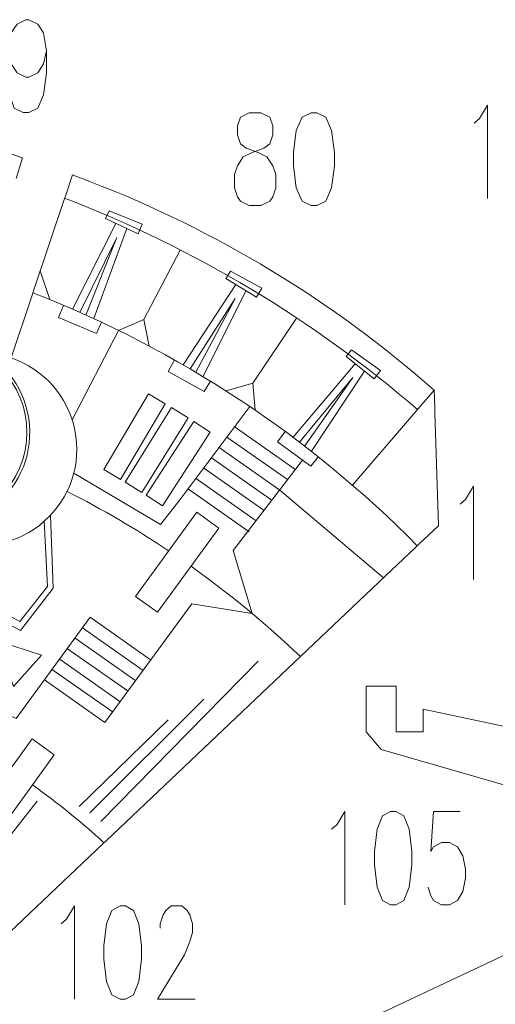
# Model space of a CAD drawing. Header units: millimetres. Extents: x -182 to 179, y -139 to 136.
# Tile 12 of 13: x 45 to 103, y 16 to 136. Entities that reach past the tile are written whole.
import ezdxf

# ---------------------------------------------------------------- set-up
doc = ezdxf.new("R2010")
doc.units = ezdxf.units.MM
doc.header["$MEASUREMENT"] = 0
doc.layers.add('Layer 1', color=7, linetype='Continuous')

msp = doc.modelspace()

# ---------------------------------------------------------------- linework, layer by layer
at = {"layer": 'Layer 1', "color": 1, "lineweight": 9}
for points, knots in [([(47.9267, 132.3318), (47.9267, 132.3318), (47.5712, 130.7133), (47.5712, 130.7133), (47.5712, 130.7133), (47.5712, 130.7133), (46.8494, 129.645), (46.8494, 129.645), (46.8494, 129.645), (46.8494, 129.645), (45.772, 129.0948), (45.772, 129.0948), (45.772, 129.0948), (45.772, 129.0948), (45.4165, 129.0948), (45.4165, 129.0948), (45.4165, 129.0948), (45.4165, 129.0948), (44.3392, 129.645), (44.3392, 129.645), (44.3392, 129.645), (44.3392, 129.645), (43.6174, 130.7133), (43.6174, 130.7133), (43.6174, 130.7133), (43.6174, 130.7133), (43.2619, 132.3318), (43.2619, 132.3318), (43.2619, 132.3318), (43.2619, 132.3318), (43.2619, 132.8821), (43.2619, 132.8821), (43.2619, 132.8821), (43.2619, 132.8821), (43.6174, 134.5007), (43.6174, 134.5007), (43.6174, 134.5007), (43.6174, 134.5007), (44.3392, 135.5689), (44.3392, 135.5689), (44.3392, 135.5689), (44.3392, 135.5689), (45.4165, 136.1192), (45.4165, 136.1192), (45.4165, 136.1192), (45.4165, 136.1192), (45.772, 136.1192), (45.772, 136.1192), (45.772, 136.1192), (45.772, 136.1192), (46.8494, 135.5689), (46.8494, 135.5689), (46.8494, 135.5689), (46.8494, 135.5689), (47.5712, 134.5007), (47.5712, 134.5007), (47.5712, 134.5007), (47.5712, 134.5007), (47.9267, 132.3318), (47.9267, 132.3318), (47.9267, 132.3318), (47.9267, 132.3318), (47.9267, 129.645), (47.9267, 129.645), (47.9267, 129.645), (47.9267, 129.645), (47.5712, 126.9421), (47.5712, 126.9421), (47.5712, 126.9421), (47.5712, 126.9421), (46.8494, 125.3236), (46.8494, 125.3236), (46.8494, 125.3236), (46.8494, 125.3236), (45.772, 124.7895), (45.772, 124.7895), (45.772, 124.7895), (45.772, 124.7895), (45.061, 124.7895), (45.061, 124.7895), (45.061, 124.7895), (45.061, 124.7895), (43.9837, 125.3236), (43.9837, 125.3236), (43.9837, 125.3236), (43.9837, 125.3236), (43.6174, 126.408), (43.6174, 126.408)], [0, 0, 0, 0, 0.04347826, 0.04347826, 0.04347826, 0.04347826, 0.08695652, 0.08695652, 0.08695652, 0.08695652, 0.13043478, 0.13043478, 0.13043478, 0.13043478, 0.17391304, 0.17391304, 0.17391304, 0.17391304, 0.2173913, 0.2173913, 0.2173913, 0.2173913, 0.26086957, 0.26086957, 0.26086957, 0.26086957, 0.30434783, 0.30434783, 0.30434783, 0.30434783, 0.34782609, 0.34782609, 0.34782609, 0.34782609, 0.39130435, 0.39130435, 0.39130435, 0.39130435, 0.43478261, 0.43478261, 0.43478261, 0.43478261, 0.47826087, 0.47826087, 0.47826087, 0.47826087, 0.52173913, 0.52173913, 0.52173913, 0.52173913, 0.56521739, 0.56521739, 0.56521739, 0.56521739, 0.60869565, 0.60869565, 0.60869565, 0.60869565, 0.65217391, 0.65217391, 0.65217391, 0.65217391, 0.69565217, 0.69565217, 0.69565217, 0.69565217, 0.73913043, 0.73913043, 0.73913043, 0.73913043, 0.7826087, 0.7826087, 0.7826087, 0.7826087, 0.82608696, 0.82608696, 0.82608696, 0.82608696, 0.86956522, 0.86956522, 0.86956522, 0.86956522, 0.91304348, 0.91304348, 0.91304348, 0.91304348, 1, 1, 1, 1]), ([(100.0869, 123.5052), (100.0869, 123.5052), (100.7448, 124.0589), (100.7448, 124.0589), (100.7448, 124.0589), (100.7448, 124.0589), (101.7268, 125.6874), (101.7268, 125.6874), (101.7268, 125.6874), (101.7268, 125.6874), (101.7268, 114.2879), (101.7268, 114.2879)], [0, 0, 0, 0, 0.25, 0.25, 0.25, 0.25, 0.5, 0.5, 0.5, 0.5, 1, 1, 1, 1]), ([(72.6415, 124.7706), (72.6415, 124.7706), (71.5641, 124.2203), (71.5641, 124.2203), (71.5641, 124.2203), (71.5641, 124.2203), (71.2086, 123.152), (71.2086, 123.152), (71.2086, 123.152), (71.2086, 123.152), (71.2086, 122.0676), (71.2086, 122.0676), (71.2086, 122.0676), (71.2086, 122.0676), (71.5641, 120.9832), (71.5641, 120.9832), (71.5641, 120.9832), (71.5641, 120.9832), (72.2859, 120.4491), (72.2859, 120.4491), (72.2859, 120.4491), (72.2859, 120.4491), (73.7188, 119.915), (73.7188, 119.915), (73.7188, 119.915), (73.7188, 119.915), (74.7961, 119.3647), (74.7961, 119.3647), (74.7961, 119.3647), (74.7961, 119.3647), (75.5179, 118.2964), (75.5179, 118.2964), (75.5179, 118.2964), (75.5179, 118.2964), (75.8734, 117.212), (75.8734, 117.212), (75.8734, 117.212), (75.8734, 117.212), (75.8734, 115.5935), (75.8734, 115.5935), (75.8734, 115.5935), (75.8734, 115.5935), (75.5179, 114.5091), (75.5179, 114.5091), (75.5179, 114.5091), (75.5179, 114.5091), (75.1516, 113.9749), (75.1516, 113.9749), (75.1516, 113.9749), (75.1516, 113.9749), (74.0743, 113.4408), (74.0743, 113.4408), (74.0743, 113.4408), (74.0743, 113.4408), (72.6415, 113.4408), (72.6415, 113.4408), (72.6415, 113.4408), (72.6415, 113.4408), (71.5641, 113.9749), (71.5641, 113.9749), (71.5641, 113.9749), (71.5641, 113.9749), (71.2086, 114.5091), (71.2086, 114.5091), (71.2086, 114.5091), (71.2086, 114.5091), (70.8423, 115.5935), (70.8423, 115.5935), (70.8423, 115.5935), (70.8423, 115.5935), (70.8423, 117.212), (70.8423, 117.212), (70.8423, 117.212), (70.8423, 117.212), (71.2086, 118.2964), (71.2086, 118.2964), (71.2086, 118.2964), (71.2086, 118.2964), (71.9197, 119.3647), (71.9197, 119.3647), (71.9197, 119.3647), (71.9197, 119.3647), (72.997, 119.915), (72.997, 119.915), (72.997, 119.915), (72.997, 119.915), (74.4406, 120.4491), (74.4406, 120.4491), (74.4406, 120.4491), (74.4406, 120.4491), (75.1516, 120.9832), (75.1516, 120.9832), (75.1516, 120.9832), (75.1516, 120.9832), (75.5179, 122.0676), (75.5179, 122.0676), (75.5179, 122.0676), (75.5179, 122.0676), (75.5179, 123.152), (75.5179, 123.152), (75.5179, 123.152), (75.5179, 123.152), (75.1516, 124.2203), (75.1516, 124.2203), (75.1516, 124.2203), (75.1516, 124.2203), (74.0743, 124.7706), (74.0743, 124.7706), (74.0743, 124.7706), (74.0743, 124.7706), (72.6415, 124.7706), (72.6415, 124.7706)], [0, 0, 0, 0, 0.03448276, 0.03448276, 0.03448276, 0.03448276, 0.06896552, 0.06896552, 0.06896552, 0.06896552, 0.10344828, 0.10344828, 0.10344828, 0.10344828, 0.13793103, 0.13793103, 0.13793103, 0.13793103, 0.17241379, 0.17241379, 0.17241379, 0.17241379, 0.20689655, 0.20689655, 0.20689655, 0.20689655, 0.24137931, 0.24137931, 0.24137931, 0.24137931, 0.27586207, 0.27586207, 0.27586207, 0.27586207, 0.31034483, 0.31034483, 0.31034483, 0.31034483, 0.34482759, 0.34482759, 0.34482759, 0.34482759, 0.37931034, 0.37931034, 0.37931034, 0.37931034, 0.4137931, 0.4137931, 0.4137931, 0.4137931, 0.44827586, 0.44827586, 0.44827586, 0.44827586, 0.48275862, 0.48275862, 0.48275862, 0.48275862, 0.51724138, 0.51724138, 0.51724138, 0.51724138, 0.55172414, 0.55172414, 0.55172414, 0.55172414, 0.5862069, 0.5862069, 0.5862069, 0.5862069, 0.62068966, 0.62068966, 0.62068966, 0.62068966, 0.65517241, 0.65517241, 0.65517241, 0.65517241, 0.68965517, 0.68965517, 0.68965517, 0.68965517, 0.72413793, 0.72413793, 0.72413793, 0.72413793, 0.75862069, 0.75862069, 0.75862069, 0.75862069, 0.79310345, 0.79310345, 0.79310345, 0.79310345, 0.82758621, 0.82758621, 0.82758621, 0.82758621, 0.86206897, 0.86206897, 0.86206897, 0.86206897, 0.89655172, 0.89655172, 0.89655172, 0.89655172, 0.93103448, 0.93103448, 0.93103448, 0.93103448, 1, 1, 1, 1]), ([(80.1827, 124.7706), (80.1827, 124.7706), (79.1054, 124.2203), (79.1054, 124.2203), (79.1054, 124.2203), (79.1054, 124.2203), (78.3836, 122.6017), (78.3836, 122.6017), (78.3836, 122.6017), (78.3836, 122.6017), (78.0281, 119.915), (78.0281, 119.915), (78.0281, 119.915), (78.0281, 119.915), (78.0281, 118.2964), (78.0281, 118.2964), (78.0281, 118.2964), (78.0281, 118.2964), (78.3836, 115.5935), (78.3836, 115.5935), (78.3836, 115.5935), (78.3836, 115.5935), (79.1054, 113.9749), (79.1054, 113.9749), (79.1054, 113.9749), (79.1054, 113.9749), (80.1827, 113.4408), (80.1827, 113.4408), (80.1827, 113.4408), (80.1827, 113.4408), (80.9045, 113.4408), (80.9045, 113.4408), (80.9045, 113.4408), (80.9045, 113.4408), (81.9818, 113.9749), (81.9818, 113.9749), (81.9818, 113.9749), (81.9818, 113.9749), (82.6929, 115.5935), (82.6929, 115.5935), (82.6929, 115.5935), (82.6929, 115.5935), (83.0592, 118.2964), (83.0592, 118.2964), (83.0592, 118.2964), (83.0592, 118.2964), (83.0592, 119.915), (83.0592, 119.915), (83.0592, 119.915), (83.0592, 119.915), (82.6929, 122.6017), (82.6929, 122.6017), (82.6929, 122.6017), (82.6929, 122.6017), (81.9818, 124.2203), (81.9818, 124.2203), (81.9818, 124.2203), (81.9818, 124.2203), (80.9045, 124.7706), (80.9045, 124.7706), (80.9045, 124.7706), (80.9045, 124.7706), (80.1827, 124.7706), (80.1827, 124.7706)], [0, 0, 0, 0, 0.05882353, 0.05882353, 0.05882353, 0.05882353, 0.11764706, 0.11764706, 0.11764706, 0.11764706, 0.17647059, 0.17647059, 0.17647059, 0.17647059, 0.23529412, 0.23529412, 0.23529412, 0.23529412, 0.29411765, 0.29411765, 0.29411765, 0.29411765, 0.35294118, 0.35294118, 0.35294118, 0.35294118, 0.41176471, 0.41176471, 0.41176471, 0.41176471, 0.47058824, 0.47058824, 0.47058824, 0.47058824, 0.52941176, 0.52941176, 0.52941176, 0.52941176, 0.58823529, 0.58823529, 0.58823529, 0.58823529, 0.64705882, 0.64705882, 0.64705882, 0.64705882, 0.70588235, 0.70588235, 0.70588235, 0.70588235, 0.76470588, 0.76470588, 0.76470588, 0.76470588, 0.82352941, 0.82352941, 0.82352941, 0.82352941, 0.88235294, 0.88235294, 0.88235294, 0.88235294, 1, 1, 1, 1]), ([(55.1072, 111.8375), (55.1072, 111.8375), (55.5588, 112.8049), (55.5588, 112.8049), (55.5588, 112.8049), (55.5588, 112.8049), (59.5823, 111.1492), (59.5823, 111.1492), (59.5823, 111.1492), (59.5823, 111.1492), (59.0855, 109.9796), (59.0855, 109.9796), (59.0855, 109.9796), (59.0855, 109.9796), (55.1072, 111.8375), (55.1072, 111.8375)], [0, 0, 0, 0, 0.2, 0.2, 0.2, 0.2, 0.4, 0.4, 0.4, 0.4, 0.6, 0.6, 0.6, 0.6, 1, 1, 1, 1]), ([(69.8114, 104.5371), (69.8114, 104.5371), (70.3691, 105.4475), (70.3691, 105.4475), (70.3691, 105.4475), (70.3691, 105.4475), (74.1806, 103.3492), (74.1806, 103.3492), (74.1806, 103.3492), (74.1806, 103.3492), (73.5551, 102.243), (73.5551, 102.243), (73.5551, 102.243), (73.5551, 102.243), (69.8114, 104.5371), (69.8114, 104.5371)], [0, 0, 0, 0, 0.2, 0.2, 0.2, 0.2, 0.4, 0.4, 0.4, 0.4, 0.6, 0.6, 0.6, 0.6, 1, 1, 1, 1]), ([(54.6458, 99.1856), (54.6458, 99.1856), (54.007, 97.8318), (54.007, 97.8318), (54.007, 97.8318), (54.007, 97.8318), (49.3784, 99.7756), (49.3784, 99.7756), (49.3784, 99.7756), (49.3784, 99.7756), (50.0055, 101.2564), (50.0055, 101.2564)], [0, 0, 0, 0, 0.25, 0.25, 0.25, 0.25, 0.5, 0.5, 0.5, 0.5, 1, 1, 1, 1]), ([(31.0656, 75.0697), (36.9608, 73.2484), (43.2161, 76.551), (45.0373, 82.4462), (45.0373, 82.4462), (46.8586, 88.3414), (43.556, 94.5967), (37.6608, 96.4179), (37.6608, 96.4179), (31.7656, 98.2392), (25.5103, 94.9366), (23.6891, 89.0414), (23.6891, 89.0414), (21.8678, 83.1462), (25.1704, 76.8909), (31.0656, 75.0697)], [0, 0, 0, 0, 0.2, 0.2, 0.2, 0.2, 0.4, 0.4, 0.4, 0.4, 0.6, 0.6, 0.6, 0.6, 1, 1, 1, 1]), ([(84.4581, 94.9962), (84.4581, 94.9962), (85.1209, 95.8331), (85.1209, 95.8331), (85.1209, 95.8331), (85.1209, 95.8331), (88.6533, 93.2929), (88.6533, 93.2929), (88.6533, 93.2929), (88.6533, 93.2929), (87.8998, 92.2697), (87.8998, 92.2697), (87.8998, 92.2697), (87.8998, 92.2697), (84.4581, 94.9962), (84.4581, 94.9962)], [0, 0, 0, 0, 0.2, 0.2, 0.2, 0.2, 0.4, 0.4, 0.4, 0.4, 0.6, 0.6, 0.6, 0.6, 1, 1, 1, 1]), ([(67.9279, 92.0177), (67.9279, 92.0177), (67.1407, 90.7445), (67.1407, 90.7445), (67.1407, 90.7445), (67.1407, 90.7445), (62.7604, 93.1973), (62.7604, 93.1973), (62.7604, 93.1973), (62.7604, 93.1973), (63.5504, 94.598), (63.5504, 94.598)], [0, 0, 0, 0, 0.25, 0.25, 0.25, 0.25, 0.5, 0.5, 0.5, 0.5, 1, 1, 1, 1]), ([(62.4145, 89.2278), (62.4145, 89.2278), (60.367, 90.4437), (60.367, 90.4437), (60.367, 90.4437), (60.367, 90.4437), (54.8957, 81.2301), (54.8957, 81.2301), (54.8957, 81.2301), (54.8957, 81.2301), (56.9432, 80.0143), (56.9432, 80.0143), (56.9432, 80.0143), (56.9432, 80.0143), (62.4145, 89.2278), (62.4145, 89.2278)], [0, 0, 0, 0, 0.2, 0.2, 0.2, 0.2, 0.4, 0.4, 0.4, 0.4, 0.6, 0.6, 0.6, 0.6, 1, 1, 1, 1]), ([(72.7025, 88.9146), (72.7025, 88.9146), (63.9316, 77.2115), (63.9316, 77.2115), (63.9316, 77.2115), (63.9316, 77.2115), (61.8149, 74.4995), (61.8149, 74.4995), (61.8149, 74.4995), (61.8149, 74.4995), (51.2561, 80.7925), (51.2561, 80.7925)], [0, 0, 0, 0, 0.25, 0.25, 0.25, 0.25, 0.5, 0.5, 0.5, 0.5, 1, 1, 1, 1]), ([(65.1923, 87.5252), (65.1923, 87.5252), (63.1677, 88.7789), (63.1677, 88.7789), (63.1677, 88.7789), (63.1677, 88.7789), (57.5265, 79.6683), (57.5265, 79.6683), (57.5265, 79.6683), (57.5265, 79.6683), (59.5511, 78.4147), (59.5511, 78.4147), (59.5511, 78.4147), (59.5511, 78.4147), (65.1923, 87.5252), (65.1923, 87.5252)], [0, 0, 0, 0, 0.2, 0.2, 0.2, 0.2, 0.4, 0.4, 0.4, 0.4, 0.6, 0.6, 0.6, 0.6, 1, 1, 1, 1]), ([(81.0871, 82.7929), (81.0871, 82.7929), (80.1528, 81.6233), (80.1528, 81.6233), (80.1528, 81.6233), (80.1528, 81.6233), (76.0983, 84.5836), (76.0983, 84.5836), (76.0983, 84.5836), (76.0983, 84.5836), (77.0506, 85.8795), (77.0506, 85.8795)], [0, 0, 0, 0, 0.25, 0.25, 0.25, 0.25, 0.5, 0.5, 0.5, 0.5, 1, 1, 1, 1]), ([(79.1512, 82.3546), (79.1512, 82.3546), (70.6785, 71.3245), (70.6785, 71.3245), (70.6785, 71.3245), (70.6785, 71.3245), (73.0125, 63.6486), (73.0125, 63.6486)], [0, 0, 0, 0, 0.33333333, 0.33333333, 0.33333333, 0.33333333, 1, 1, 1, 1]), ([(98.3612, 76.9959), (98.3612, 76.9959), (99.0191, 77.5496), (99.0191, 77.5496), (99.0191, 77.5496), (99.0191, 77.5496), (100.0011, 79.1781), (100.0011, 79.1781), (100.0011, 79.1781), (100.0011, 79.1781), (100.0011, 67.7786), (100.0011, 67.7786)], [0, 0, 0, 0, 0.25, 0.25, 0.25, 0.25, 0.5, 0.5, 0.5, 0.5, 1, 1, 1, 1]), ([(55.056, 50.3525), (55.056, 50.3525), (65.6514, 64.8422), (65.6514, 64.8422), (65.6514, 64.8422), (65.6514, 64.8422), (73.0125, 63.6486), (73.0125, 63.6486)], [0, 0, 0, 0, 0.33333333, 0.33333333, 0.33333333, 0.33333333, 1, 1, 1, 1]), ([(53.2281, 63.1926), (53.2281, 63.1926), (44.2201, 50.8193), (44.2201, 50.8193), (44.2201, 50.8193), (44.2201, 50.8193), (41.1799, 52.2773), (41.1799, 52.2773)], [0, 0, 0, 0, 0.33333333, 0.33333333, 0.33333333, 0.33333333, 1, 1, 1, 1]), ([(82.677, 37.3188), (82.677, 37.3188), (83.3349, 37.8724), (83.3349, 37.8724), (83.3349, 37.8724), (83.3349, 37.8724), (84.3169, 39.5009), (84.3169, 39.5009), (84.3169, 39.5009), (84.3169, 39.5009), (84.3169, 28.1015), (84.3169, 28.1015)], [0, 0, 0, 0, 0.25, 0.25, 0.25, 0.25, 0.5, 0.5, 0.5, 0.5, 1, 1, 1, 1]), ([(89.8748, 39.5009), (89.8748, 39.5009), (88.8928, 38.9473), (88.8928, 38.9473), (88.8928, 38.9473), (88.8928, 38.9473), (88.2447, 37.3188), (88.2447, 37.3188), (88.2447, 37.3188), (88.2447, 37.3188), (87.9109, 34.6155), (87.9109, 34.6155), (87.9109, 34.6155), (87.9109, 34.6155), (87.9109, 32.987), (87.9109, 32.987), (87.9109, 32.987), (87.9109, 32.987), (88.2447, 30.2674), (88.2447, 30.2674), (88.2447, 30.2674), (88.2447, 30.2674), (88.8928, 28.6389), (88.8928, 28.6389), (88.8928, 28.6389), (88.8928, 28.6389), (89.8748, 28.1015), (89.8748, 28.1015), (89.8748, 28.1015), (89.8748, 28.1015), (90.5327, 28.1015), (90.5327, 28.1015), (90.5327, 28.1015), (90.5327, 28.1015), (91.5147, 28.6389), (91.5147, 28.6389), (91.5147, 28.6389), (91.5147, 28.6389), (92.1726, 30.2674), (92.1726, 30.2674), (92.1726, 30.2674), (92.1726, 30.2674), (92.4966, 32.987), (92.4966, 32.987), (92.4966, 32.987), (92.4966, 32.987), (92.4966, 34.6155), (92.4966, 34.6155), (92.4966, 34.6155), (92.4966, 34.6155), (92.1726, 37.3188), (92.1726, 37.3188), (92.1726, 37.3188), (92.1726, 37.3188), (91.5147, 38.9473), (91.5147, 38.9473), (91.5147, 38.9473), (91.5147, 38.9473), (90.5327, 39.5009), (90.5327, 39.5009), (90.5327, 39.5009), (90.5327, 39.5009), (89.8748, 39.5009), (89.8748, 39.5009)], [0, 0, 0, 0, 0.05882353, 0.05882353, 0.05882353, 0.05882353, 0.11764706, 0.11764706, 0.11764706, 0.11764706, 0.17647059, 0.17647059, 0.17647059, 0.17647059, 0.23529412, 0.23529412, 0.23529412, 0.23529412, 0.29411765, 0.29411765, 0.29411765, 0.29411765, 0.35294118, 0.35294118, 0.35294118, 0.35294118, 0.41176471, 0.41176471, 0.41176471, 0.41176471, 0.47058824, 0.47058824, 0.47058824, 0.47058824, 0.52941176, 0.52941176, 0.52941176, 0.52941176, 0.58823529, 0.58823529, 0.58823529, 0.58823529, 0.64705882, 0.64705882, 0.64705882, 0.64705882, 0.70588235, 0.70588235, 0.70588235, 0.70588235, 0.76470588, 0.76470588, 0.76470588, 0.76470588, 0.82352941, 0.82352941, 0.82352941, 0.82352941, 0.88235294, 0.88235294, 0.88235294, 0.88235294, 1, 1, 1, 1]), ([(98.3884, 39.5009), (98.3884, 39.5009), (95.1185, 39.5009), (95.1185, 39.5009), (95.1185, 39.5009), (95.1185, 39.5009), (94.7847, 34.6155), (94.7847, 34.6155), (94.7847, 34.6155), (94.7847, 34.6155), (95.1185, 35.1529), (95.1185, 35.1529), (95.1185, 35.1529), (95.1185, 35.1529), (96.1005, 35.6903), (96.1005, 35.6903), (96.1005, 35.6903), (96.1005, 35.6903), (97.0824, 35.6903), (97.0824, 35.6903), (97.0824, 35.6903), (97.0824, 35.6903), (98.0644, 35.1529), (98.0644, 35.1529), (98.0644, 35.1529), (98.0644, 35.1529), (98.7125, 34.0618), (98.7125, 34.0618), (98.7125, 34.0618), (98.7125, 34.0618), (99.0464, 32.4333), (99.0464, 32.4333), (99.0464, 32.4333), (99.0464, 32.4333), (99.0464, 31.3585), (99.0464, 31.3585), (99.0464, 31.3585), (99.0464, 31.3585), (98.7125, 29.73), (98.7125, 29.73), (98.7125, 29.73), (98.7125, 29.73), (98.0644, 28.6389), (98.0644, 28.6389), (98.0644, 28.6389), (98.0644, 28.6389), (97.0824, 28.1015), (97.0824, 28.1015), (97.0824, 28.1015), (97.0824, 28.1015), (96.1005, 28.1015), (96.1005, 28.1015), (96.1005, 28.1015), (96.1005, 28.1015), (95.1185, 28.6389), (95.1185, 28.6389), (95.1185, 28.6389), (95.1185, 28.6389), (94.7847, 29.1763), (94.7847, 29.1763), (94.7847, 29.1763), (94.7847, 29.1763), (94.4606, 30.2674), (94.4606, 30.2674)], [0, 0, 0, 0, 0.05882353, 0.05882353, 0.05882353, 0.05882353, 0.11764706, 0.11764706, 0.11764706, 0.11764706, 0.17647059, 0.17647059, 0.17647059, 0.17647059, 0.23529412, 0.23529412, 0.23529412, 0.23529412, 0.29411765, 0.29411765, 0.29411765, 0.29411765, 0.35294118, 0.35294118, 0.35294118, 0.35294118, 0.41176471, 0.41176471, 0.41176471, 0.41176471, 0.47058824, 0.47058824, 0.47058824, 0.47058824, 0.52941176, 0.52941176, 0.52941176, 0.52941176, 0.58823529, 0.58823529, 0.58823529, 0.58823529, 0.64705882, 0.64705882, 0.64705882, 0.64705882, 0.70588235, 0.70588235, 0.70588235, 0.70588235, 0.76470588, 0.76470588, 0.76470588, 0.76470588, 0.82352941, 0.82352941, 0.82352941, 0.82352941, 0.88235294, 0.88235294, 0.88235294, 0.88235294, 1, 1, 1, 1]), ([(49.6918, 25.7857), (49.6918, 25.7857), (50.3497, 26.3394), (50.3497, 26.3394), (50.3497, 26.3394), (50.3497, 26.3394), (51.3317, 27.9679), (51.3317, 27.9679), (51.3317, 27.9679), (51.3317, 27.9679), (51.3317, 16.5684), (51.3317, 16.5684)], [0, 0, 0, 0, 0.25, 0.25, 0.25, 0.25, 0.5, 0.5, 0.5, 0.5, 1, 1, 1, 1]), ([(56.8896, 27.9679), (56.8896, 27.9679), (55.9076, 27.4142), (55.9076, 27.4142), (55.9076, 27.4142), (55.9076, 27.4142), (55.2595, 25.7857), (55.2595, 25.7857), (55.2595, 25.7857), (55.2595, 25.7857), (54.9257, 23.0824), (54.9257, 23.0824), (54.9257, 23.0824), (54.9257, 23.0824), (54.9257, 21.4539), (54.9257, 21.4539), (54.9257, 21.4539), (54.9257, 21.4539), (55.2595, 18.7343), (55.2595, 18.7343), (55.2595, 18.7343), (55.2595, 18.7343), (55.9076, 17.1058), (55.9076, 17.1058), (55.9076, 17.1058), (55.9076, 17.1058), (56.8896, 16.5684), (56.8896, 16.5684), (56.8896, 16.5684), (56.8896, 16.5684), (57.5475, 16.5684), (57.5475, 16.5684), (57.5475, 16.5684), (57.5475, 16.5684), (58.5295, 17.1058), (58.5295, 17.1058), (58.5295, 17.1058), (58.5295, 17.1058), (59.1874, 18.7343), (59.1874, 18.7343), (59.1874, 18.7343), (59.1874, 18.7343), (59.5114, 21.4539), (59.5114, 21.4539), (59.5114, 21.4539), (59.5114, 21.4539), (59.5114, 23.0824), (59.5114, 23.0824), (59.5114, 23.0824), (59.5114, 23.0824), (59.1874, 25.7857), (59.1874, 25.7857), (59.1874, 25.7857), (59.1874, 25.7857), (58.5295, 27.4142), (58.5295, 27.4142), (58.5295, 27.4142), (58.5295, 27.4142), (57.5475, 27.9679), (57.5475, 27.9679), (57.5475, 27.9679), (57.5475, 27.9679), (56.8896, 27.9679), (56.8896, 27.9679)], [0, 0, 0, 0, 0.05882353, 0.05882353, 0.05882353, 0.05882353, 0.11764706, 0.11764706, 0.11764706, 0.11764706, 0.17647059, 0.17647059, 0.17647059, 0.17647059, 0.23529412, 0.23529412, 0.23529412, 0.23529412, 0.29411765, 0.29411765, 0.29411765, 0.29411765, 0.35294118, 0.35294118, 0.35294118, 0.35294118, 0.41176471, 0.41176471, 0.41176471, 0.41176471, 0.47058824, 0.47058824, 0.47058824, 0.47058824, 0.52941176, 0.52941176, 0.52941176, 0.52941176, 0.58823529, 0.58823529, 0.58823529, 0.58823529, 0.64705882, 0.64705882, 0.64705882, 0.64705882, 0.70588235, 0.70588235, 0.70588235, 0.70588235, 0.76470588, 0.76470588, 0.76470588, 0.76470588, 0.82352941, 0.82352941, 0.82352941, 0.82352941, 0.88235294, 0.88235294, 0.88235294, 0.88235294, 1, 1, 1, 1]), ([(61.7995, 25.2482), (61.7995, 25.2482), (61.7995, 25.7857), (61.7995, 25.7857), (61.7995, 25.7857), (61.7995, 25.7857), (62.1333, 26.8768), (62.1333, 26.8768), (62.1333, 26.8768), (62.1333, 26.8768), (62.4573, 27.4142), (62.4573, 27.4142), (62.4573, 27.4142), (62.4573, 27.4142), (63.1153, 27.9679), (63.1153, 27.9679), (63.1153, 27.9679), (63.1153, 27.9679), (64.4213, 27.9679), (64.4213, 27.9679), (64.4213, 27.9679), (64.4213, 27.9679), (65.0792, 27.4142), (65.0792, 27.4142), (65.0792, 27.4142), (65.0792, 27.4142), (65.4032, 26.8768), (65.4032, 26.8768), (65.4032, 26.8768), (65.4032, 26.8768), (65.7273, 25.7857), (65.7273, 25.7857), (65.7273, 25.7857), (65.7273, 25.7857), (65.7273, 24.7109), (65.7273, 24.7109), (65.7273, 24.7109), (65.7273, 24.7109), (65.4032, 23.6198), (65.4032, 23.6198), (65.4032, 23.6198), (65.4032, 23.6198), (64.7453, 21.9913), (64.7453, 21.9913), (64.7453, 21.9913), (64.7453, 21.9913), (61.4754, 16.5684), (61.4754, 16.5684), (61.4754, 16.5684), (61.4754, 16.5684), (66.0612, 16.5684), (66.0612, 16.5684)], [0, 0, 0, 0, 0.07142857, 0.07142857, 0.07142857, 0.07142857, 0.14285714, 0.14285714, 0.14285714, 0.14285714, 0.21428571, 0.21428571, 0.21428571, 0.21428571, 0.28571429, 0.28571429, 0.28571429, 0.28571429, 0.35714286, 0.35714286, 0.35714286, 0.35714286, 0.42857143, 0.42857143, 0.42857143, 0.42857143, 0.5, 0.5, 0.5, 0.5, 0.57142857, 0.57142857, 0.57142857, 0.57142857, 0.64285714, 0.64285714, 0.64285714, 0.64285714, 0.71428571, 0.71428571, 0.71428571, 0.71428571, 0.78571429, 0.78571429, 0.78571429, 0.78571429, 0.85714286, 0.85714286, 0.85714286, 0.85714286, 1, 1, 1, 1])]:
    msp.add_open_spline(points, degree=3, knots=knots, dxfattribs=at)
at = {"layer": 'Layer 1', "lineweight": 9}
for points, knots in [([(44.2211, 116.7504), (44.2211, 116.7504), (45.0088, 119.2428), (45.0088, 119.2428), (45.0088, 119.2428), (31.1735, 124.0686), (16.6727, 126.6728), (2.0367, 126.9654), (2.0367, 126.9654), (0.9893, 126.9862), (-0.0445, 126.9954), (-1.093, 126.9926), (-1.093, 126.9926), (-1.093, 126.9926), (-1.0951, 124.2532), (-1.0951, 124.2532)], [0, 0, 0, 0, 0.2, 0.2, 0.2, 0.2, 0.4, 0.4, 0.4, 0.4, 0.6, 0.6, 0.6, 0.6, 1, 1, 1, 1]), ([(95.2763, 88.7611), (95.2763, 88.7611), (95.211, 90.8877), (95.211, 90.8877), (95.211, 90.8877), (82.888, 101.7637), (68.6274, 110.4198), (53.2962, 116.3392), (53.2962, 116.3392), (52.5601, 116.623), (51.8275, 116.8994), (51.0867, 117.1707), (51.0867, 117.1707), (51.0867, 117.1707), (50.2244, 114.5961), (50.2244, 114.5961)], [0, 0, 0, 0, 0.2, 0.2, 0.2, 0.2, 0.4, 0.4, 0.4, 0.4, 0.6, 0.6, 0.6, 0.6, 1, 1, 1, 1]), ([(40.3827, 104.604), (40.3827, 104.604), (37.8692, 96.6503), (37.8692, 96.6503), (37.8692, 96.6503), (41.7742, 95.4162), (44.7241, 92.1927), (45.6079, 88.1938), (45.6079, 88.1938), (46.4918, 84.195), (45.1751, 80.0285), (42.1538, 77.2637), (42.1538, 77.2637), (39.1327, 74.499), (34.8661, 73.5559), (30.961, 74.7899), (30.961, 74.7899), (30.961, 74.7899), (30.1087, 72.0927), (30.1087, 72.0927)], [0, 0, 0, 0, 0.16666667, 0.16666667, 0.16666667, 0.16666667, 0.33333333, 0.33333333, 0.33333333, 0.33333333, 0.5, 0.5, 0.5, 0.5, 0.66666667, 0.66666667, 0.66666667, 0.66666667, 1, 1, 1, 1]), ([(46.1754, 102.5071), (46.1754, 102.5071), (43.6068, 94.8383), (43.6068, 94.8383), (43.6068, 94.8383), (47.5858, 93.5056), (50.5515, 90.1514), (51.3868, 86.0392), (51.3868, 86.0392), (52.2222, 81.9269), (50.8002, 77.6814), (47.6566, 74.9019), (47.6566, 74.9019), (44.513, 72.1223), (40.1253, 71.231), (36.1464, 72.5638), (36.1464, 72.5638), (36.1464, 72.5638), (34.3706, 67.2619), (34.3706, 67.2619)], [0, 0, 0, 0, 0.16666667, 0.16666667, 0.16666667, 0.16666667, 0.33333333, 0.33333333, 0.33333333, 0.33333333, 0.5, 0.5, 0.5, 0.5, 0.66666667, 0.66666667, 0.66666667, 0.66666667, 1, 1, 1, 1]), ([(93.3478, 72.101), (93.3478, 72.101), (95.7191, 74.3505), (95.7191, 74.3505), (95.7191, 74.3505), (95.7191, 74.3505), (95.2936, 88.1993), (95.2936, 88.1993)], [0, 0, 0, 0, 0.33333333, 0.33333333, 0.33333333, 0.33333333, 1, 1, 1, 1]), ([(61.4807, 63.7927), (61.4807, 63.7927), (58.7901, 65.7435), (58.7901, 65.7435), (58.7901, 65.7435), (58.7901, 65.7435), (66.2507, 76.0328), (66.2507, 76.0328), (66.2507, 76.0328), (66.2507, 76.0328), (68.9412, 74.082), (68.9412, 74.082), (68.9412, 74.082), (68.9412, 74.082), (61.4807, 63.7927), (61.4807, 63.7927)], [0, 0, 0, 0, 0.2, 0.2, 0.2, 0.2, 0.4, 0.4, 0.4, 0.4, 0.6, 0.6, 0.6, 0.6, 1, 1, 1, 1]), ([(55.1999, 35.9141), (55.1999, 35.9141), (89.2231, 68.1884), (89.2231, 68.1884), (89.2231, 68.1884), (89.2231, 68.1884), (92.9399, 71.7141), (92.9399, 71.7141)], [0, 0, 0, 0, 0.33333333, 0.33333333, 0.33333333, 0.33333333, 1, 1, 1, 1]), ([(120.0571, 44.0914), (120.0571, 44.0914), (120.0571, 40.907), (120.0571, 40.907), (120.0571, 40.907), (120.0571, 40.907), (113.5801, 40.907), (113.5801, 40.907), (113.5801, 40.907), (113.5801, 40.907), (104.9663, 42.3812), (104.9663, 42.3812), (104.9663, 42.3812), (104.9663, 42.3812), (88.7312, 47.0342), (88.7312, 47.0342), (88.7312, 47.0342), (88.7312, 47.0342), (86.8976, 49.1876), (86.8976, 49.1876), (86.8976, 49.1876), (86.8976, 49.1876), (86.8976, 54.7826), (86.8976, 54.7826), (86.8976, 54.7826), (86.8976, 54.7826), (90.5647, 54.7826), (90.5647, 54.7826), (90.5647, 54.7826), (90.5647, 54.7826), (90.5647, 49.1876), (90.5647, 49.1876), (90.5647, 49.1876), (90.5647, 49.1876), (93.8666, 49.1876), (93.8666, 49.1876), (93.8666, 49.1876), (93.8666, 49.1876), (93.8666, 49.9288), (93.8666, 49.9288)], [0, 0, 0, 0, 0.09090909, 0.09090909, 0.09090909, 0.09090909, 0.18181818, 0.18181818, 0.18181818, 0.18181818, 0.27272727, 0.27272727, 0.27272727, 0.27272727, 0.36363636, 0.36363636, 0.36363636, 0.36363636, 0.45454545, 0.45454545, 0.45454545, 0.45454545, 0.54545455, 0.54545455, 0.54545455, 0.54545455, 0.63636364, 0.63636364, 0.63636364, 0.63636364, 0.72727273, 0.72727273, 0.72727273, 0.72727273, 0.81818182, 0.81818182, 0.81818182, 0.81818182, 1, 1, 1, 1]), ([(93.8666, 50.491), (93.8666, 50.491), (93.8666, 51.9683), (93.8666, 51.9683), (93.8666, 51.9683), (93.8666, 51.9683), (104.9663, 49.6067), (104.9663, 49.6067), (104.9663, 49.6067), (104.9663, 49.6067), (104.9663, 45.5576), (104.9663, 45.5576), (104.9663, 45.5576), (104.9663, 45.5576), (108.2682, 45.5576), (108.2682, 45.5576), (108.2682, 45.5576), (108.2682, 45.5576), (108.2682, 47.9397), (108.2682, 47.9397), (108.2682, 47.9397), (108.2682, 47.9397), (120.0571, 47.9397), (120.0571, 47.9397), (120.0571, 47.9397), (120.0571, 47.9397), (120.0571, 44.6536), (120.0571, 44.6536)], [0, 0, 0, 0, 0.125, 0.125, 0.125, 0.125, 0.25, 0.25, 0.25, 0.25, 0.375, 0.375, 0.375, 0.375, 0.5, 0.5, 0.5, 0.5, 0.625, 0.625, 0.625, 0.625, 0.75, 0.75, 0.75, 0.75, 1, 1, 1, 1]), ([(41.3715, 36.0589), (41.3715, 36.0589), (38.681, 38.0098), (38.681, 38.0098), (38.681, 38.0098), (38.681, 38.0098), (46.1844, 48.3582), (46.1844, 48.3582), (46.1844, 48.3582), (46.1844, 48.3582), (48.875, 46.4073), (48.875, 46.4073), (48.875, 46.4073), (48.875, 46.4073), (41.3715, 36.0589), (41.3715, 36.0589)], [0, 0, 0, 0, 0.2, 0.2, 0.2, 0.2, 0.4, 0.4, 0.4, 0.4, 0.6, 0.6, 0.6, 0.6, 1, 1, 1, 1]), ([(54.7921, 35.5272), (54.7921, 35.5272), (27.2323, 9.3841), (27.2323, 9.3841), (27.2323, 9.3841), (26.7943, 9.8437), (26.3128, 10.3212), (25.8493, 10.7553), (25.8493, 10.7553), (24.8973, 11.6458), (23.8948, 12.4791), (22.8474, 13.2512)], [0, 0, 0, 0, 0.25, 0.25, 0.25, 0.25, 0.5, 0.5, 0.5, 0.5, 1, 1, 1, 1])]:
    msp.add_open_spline(points, degree=3, knots=knots, dxfattribs=at)
at = {"layer": 'Layer 1', "color": 1, "lineweight": 9}
for points in [[(50.0459, 114.063), (50.0459, 114.063), (50.2243, 114.5962), (50.2243, 114.5962)], [(51.1061, 100.7845), (51.1061, 100.7845), (56.3819, 111.2422), (56.3819, 111.2422)], [(57.7032, 110.6252), (57.7032, 110.6252), (53.6842, 99.6324), (53.6842, 99.6324)], [(64.5908, 94.0052), (64.5908, 94.0052), (71.0109, 103.8021), (71.0109, 103.8021)], [(46.1753, 102.5071), (46.1753, 102.5071), (46.3539, 103.0403), (46.3539, 103.0403)], [(46.2646, 102.7737), (64.0491, 95.8653), (79.9895, 85.2624), (93.1438, 71.9076)], [(72.2543, 103.0401), (72.2543, 103.0401), (67.0227, 92.57), (67.0227, 92.57)], [(78.0123, 85.1662), (78.0123, 85.1662), (85.5608, 94.1226), (85.5608, 94.1226)], [(86.7039, 93.2171), (86.7039, 93.2171), (80.2546, 83.4497), (80.2546, 83.4497)], [(95.2936, 88.1992), (95.2936, 88.1992), (95.2764, 88.7612), (95.2764, 88.7612)], [(92.9399, 71.7142), (92.9399, 71.7142), (93.3477, 72.101), (93.3477, 72.101)], [(93.8666, 49.9288), (93.8666, 49.9288), (93.8666, 50.491), (93.8666, 50.491)], [(54.7922, 35.527), (54.7922, 35.527), (55.1998, 35.9144), (55.1998, 35.9144)]]:
    msp.add_open_spline(points, degree=3, dxfattribs=at)
at = {"layer": 'Layer 1', "color": 5, "lineweight": 9}
for points in [[(50.1351, 114.3296), (66.0042, 108.2374), (80.5389, 99.453), (93.18, 88.5358)], [(64.2194, 108.0094), (64.2194, 108.0094), (59.8083, 99.5152), (59.8083, 99.5152)], [(47.164, 105.4588), (47.164, 105.4588), (48.3197, 101.9556), (48.3197, 101.9556)], [(78.4344, 99.7071), (78.4344, 99.7071), (73.0947, 91.7637), (73.0947, 91.7637)], [(51.0578, 87.2979), (51.0578, 87.2979), (56.6865, 98.2063), (56.6865, 98.2063)], [(95.211, 90.8877), (95.211, 90.8877), (85.225, 79.324), (85.225, 79.324)], [(78.2177, 81.2773), (78.2177, 81.2773), (70.8229, 86.4759), (70.8229, 86.4759)], [(77.3139, 79.9867), (77.3139, 79.9867), (69.919, 85.1853), (69.919, 85.1853)], [(76.3967, 78.7056), (76.3967, 78.7056), (69.0019, 83.9042), (69.0019, 83.9042)], [(75.4575, 77.4404), (75.4575, 77.4404), (68.0626, 82.639), (68.0626, 82.639)], [(74.469, 76.2089), (74.469, 76.2089), (67.0742, 81.4075), (67.0742, 81.4075)], [(73.5099, 74.9576), (73.5099, 74.9576), (66.1151, 80.1562), (66.1151, 80.1562)], [(50.4306, 78.5464), (54.7166, 76.3778), (58.8526, 73.9555), (62.8188, 71.2996)], [(72.6508, 73.6357), (72.6508, 73.6357), (65.2559, 78.8343), (65.2559, 78.8343)], [(76.3967, 78.7056), (76.3967, 78.7056), (89.0192, 67.9949), (89.0192, 67.9949)], [(65.5547, 69.4114), (70.2667, 66.0607), (74.7225, 62.3729), (78.8868, 58.3834)], [(60.6229, 57.994), (60.6229, 57.994), (53.2281, 63.1926), (53.2281, 63.1926)], [(59.7191, 56.7034), (59.7191, 56.7034), (52.3242, 61.902), (52.3242, 61.902)], [(58.8019, 55.4223), (58.8019, 55.4223), (51.4071, 60.6209), (51.4071, 60.6209)], [(57.8627, 54.1571), (57.8627, 54.1571), (50.4678, 59.3557), (50.4678, 59.3557)], [(56.8742, 52.9256), (56.8742, 52.9256), (49.4794, 58.1242), (49.4794, 58.1242)], [(73.7225, 57.8301), (73.7225, 57.8301), (54.5402, 38.2509), (54.5402, 38.2509)], [(55.9151, 51.6743), (55.9151, 51.6743), (48.5203, 56.8729), (48.5203, 56.8729)], [(55.056, 50.3524), (55.056, 50.3524), (47.6611, 55.551), (47.6611, 55.551)], [(53.2173, 39.3093), (53.2173, 39.3093), (67.1079, 53.1999), (67.1079, 53.1999)], [(62.7423, 50.6864), (62.7423, 50.6864), (51.8943, 40.103), (51.8943, 40.103)], [(46.2021, 42.7209), (49.2678, 40.5589), (52.1844, 38.1994), (54.9335, 35.6613)], [(46.8015, 40.764), (46.8015, 40.764), (41.576, 34.1494), (41.576, 34.1494)]]:
    msp.add_open_spline(points, degree=3, dxfattribs=at)
at = {"layer": 'Layer 1', "lineweight": 9}
for points in [[(50.0459, 114.0631), (50.0459, 114.0631), (46.3539, 103.0402), (46.3539, 103.0402)], [(142.8497, 40.376), (142.8497, 40.376), (79.6611, 10.5847), (79.6611, 10.5847)]]:
    msp.add_open_spline(points, degree=3, dxfattribs=at)
at = {"layer": 'Layer 1', "color": 5, "lineweight": 9}
for points, knots in [([(52.0022, 100.3915), (52.0022, 100.3915), (56.5126, 109.5522), (56.5126, 109.5522), (56.5126, 109.5522), (56.5126, 109.5522), (52.7314, 100.0658), (52.7314, 100.0658)], [0, 0, 0, 0, 0.33333333, 0.33333333, 0.33333333, 0.33333333, 1, 1, 1, 1]), ([(65.437, 93.5137), (65.437, 93.5137), (70.9505, 102.108), (70.9505, 102.108), (70.9505, 102.108), (70.9505, 102.108), (66.1249, 93.108), (66.1249, 93.108)], [0, 0, 0, 0, 0.33333333, 0.33333333, 0.33333333, 0.33333333, 1, 1, 1, 1]), ([(56.6865, 98.2063), (56.6865, 98.2063), (59.8083, 99.5153), (59.8083, 99.5153), (59.8083, 99.5153), (59.8083, 99.5153), (60.4454, 96.2881), (60.4454, 96.2881)], [0, 0, 0, 0, 0.33333333, 0.33333333, 0.33333333, 0.33333333, 1, 1, 1, 1]), ([(69.8453, 90.8148), (69.8453, 90.8148), (73.0947, 91.7638), (73.0947, 91.7638), (73.0947, 91.7638), (73.0947, 91.7638), (73.3642, 88.4854), (73.3642, 88.4854)], [0, 0, 0, 0, 0.33333333, 0.33333333, 0.33333333, 0.33333333, 1, 1, 1, 1]), ([(78.7935, 84.5768), (78.7935, 84.5768), (85.2977, 92.448), (85.2977, 92.448), (85.2977, 92.448), (85.2977, 92.448), (79.4277, 84.0915), (79.4277, 84.0915)], [0, 0, 0, 0, 0.33333333, 0.33333333, 0.33333333, 0.33333333, 1, 1, 1, 1]), ([(67.895, 85.7867), (67.895, 85.7867), (65.8949, 87.079), (65.8949, 87.079), (65.8949, 87.079), (65.8949, 87.079), (60.0796, 78.0786), (60.0796, 78.0786), (60.0796, 78.0786), (60.0796, 78.0786), (62.0797, 76.7863), (62.0797, 76.7863), (62.0797, 76.7863), (62.0797, 76.7863), (67.895, 85.7867), (67.895, 85.7867)], [0, 0, 0, 0, 0.2, 0.2, 0.2, 0.2, 0.4, 0.4, 0.4, 0.4, 0.6, 0.6, 0.6, 0.6, 1, 1, 1, 1]), ([(34.2956, 67.0376), (34.2956, 67.0376), (44.7503, 61.5675), (44.7503, 61.5675), (44.7503, 61.5675), (44.7503, 61.5675), (48.719, 66.7269), (48.719, 66.7269), (48.719, 66.7269), (48.719, 66.7269), (48.4076, 75.6277), (48.4076, 75.6277)], [0, 0, 0, 0, 0.25, 0.25, 0.25, 0.25, 0.5, 0.5, 0.5, 0.5, 1, 1, 1, 1]), ([(47.6566, 74.9019), (47.6566, 74.9019), (48.0576, 66.9254), (48.0576, 66.9254), (48.0576, 66.9254), (48.0576, 66.9254), (44.6511, 62.6921), (44.6511, 62.6921), (44.6511, 62.6921), (44.6511, 62.6921), (34.6569, 68.1163), (34.6569, 68.1163)], [0, 0, 0, 0, 0.25, 0.25, 0.25, 0.25, 0.5, 0.5, 0.5, 0.5, 1, 1, 1, 1]), ([(47.3306, 58.5577), (47.3306, 58.5577), (42.0389, 60.2775), (42.0389, 60.2775), (42.0389, 60.2775), (42.0389, 60.2775), (43.891, 54.7212), (43.891, 54.7212), (43.891, 54.7212), (43.891, 54.7212), (47.3306, 58.5577), (47.3306, 58.5577)], [0, 0, 0, 0, 0.25, 0.25, 0.25, 0.25, 0.5, 0.5, 0.5, 0.5, 1, 1, 1, 1])]:
    msp.add_open_spline(points, degree=3, knots=knots, dxfattribs=at)

doc.saveas('drawing.dxf')
